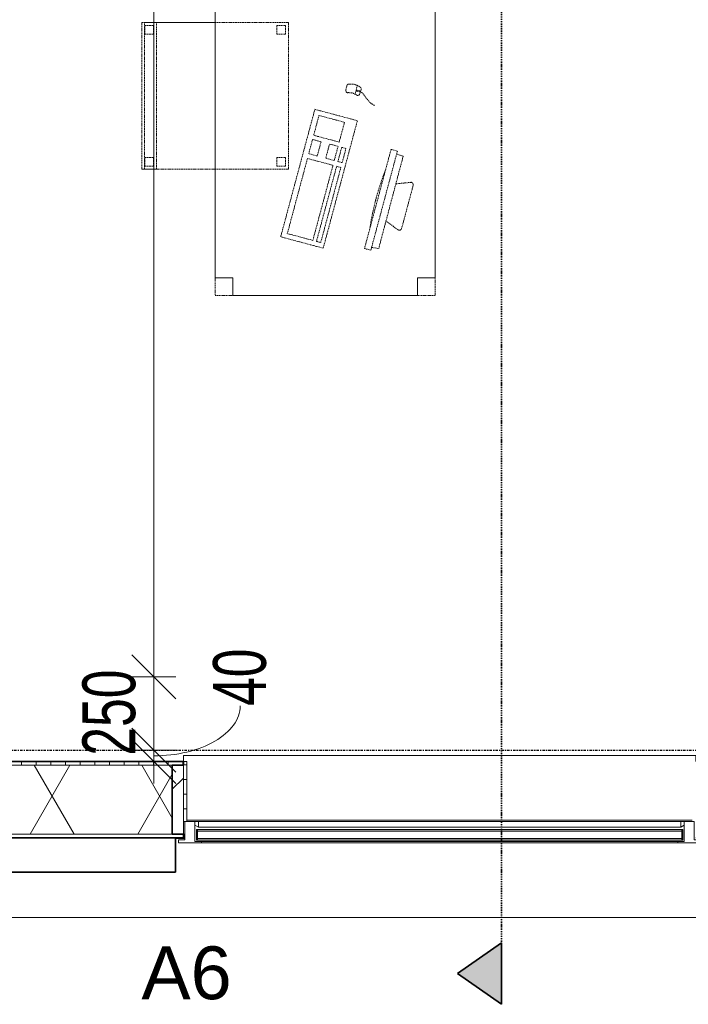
# Model space of a CAD drawing. Header units: millimetres. Extents: x -80560 to 110805, y -11020 to 52719.
# Tile 44 of 145: x 56864 to 59142, y 9133 to 12490. Entities that reach past the tile are written whole.
import ezdxf

# ---------------------------------------------------------------- set-up
doc = ezdxf.new("R2010")
doc.units = ezdxf.units.MM
for name, pattern in [('CENTER2', [20, 8, -4, 4, -4]), ('DASHDOT2', [8, 4, -2, 0, -2]), ('DASHED2', [6, 4, -2]), ('DASHED2-1', [3, 2, -1])]:
    doc.linetypes.add(name, pattern=pattern)
for name, color, linetype, lineweight in [('A-ANNO-DIMS', 211, 'Continuous', 9), ('A-ANNO-DIMS-100', 211, 'Continuous', 9), ('A-FLOR-OVHD', 1, 'DASHED2-1', 18), ('A-GENM', 13, 'Continuous', 18), ('A-GLAZ', 151, 'Continuous', 18), ('A-GLAZ-IDEN', 152, 'Continuous', 18), ('A-GLAZ-SILL', 1, 'Continuous', 18), ('A-WALL', 113, 'Continuous', 35), ('A-WALL-PATT', 111, 'Continuous', 35), ('G-ANNO-SYMB', 111, 'Continuous', 9), ('I-FURN', 30, 'Continuous', 18), ('S-GRID', 1, 'Continuous', 9)]:
    doc.layers.add(name, color=color, linetype=linetype, lineweight=lineweight)
doc.styles.add('Arial', font='arial.ttf', dxfattribs={"height": 180})
doc.styles.add('Arial_5', font='arial.ttf', dxfattribs={"width": 0.7, "height": 180})
doc.dimstyles.new('n3o_1_8_1', dxfattribs={"dimscale": 304.8, "dimtxt": 183.646692, "dimasz": 0.492126, "dimexe": 0.246063, "dimexo": 0.0625, "dimgap": 0.032808, "dimtad": 1, "dimdec": 0, "dimdsep": 46, "dimtxsty": 'Arial_5', "dimblk1": 'OBLIQUE', "dimblk2": 'OBLIQUE', "dimsah": 1, "dimcen": 0.09, "dimdle": 0.246063, "dimazin": 0, "dimtfac": 1, "dimtdec": 4, "dimtix": 1, "dimtmove": 1, "dimatfit": 3, "dimfxl": 0.246063, "dimfxlon": 1, "dimtvp": 1, "dimtolj": 1, "dimtzin": 0, "dimarcsym": 2})
doc.dimstyles.new('n3o_1_8_3', dxfattribs={"dimscale": 304.8, "dimtxt": 183.646692, "dimasz": 0.492126, "dimexe": 0.246063, "dimexo": 0.0625, "dimgap": 0.032808, "dimtad": 1, "dimdec": 0, "dimdsep": 46, "dimtxsty": 'Arial_5', "dimblk1": 'OBLIQUE', "dimblk2": 'OBLIQUE', "dimsah": 1, "dimcen": 0.09, "dimdle": 0.246063, "dimazin": 0, "dimtfac": 1, "dimtdec": 4, "dimtix": 1, "dimtmove": 0, "dimatfit": 3, "dimfxl": 0.246063, "dimfxlon": 1, "dimtvp": 1, "dimtolj": 1, "dimtzin": 0, "dimarcsym": 2})

# ---------------------------------------------------------------- blocks, each defined once
blk = doc.blocks.new('Basic Wall _ 41_WA_n3o_cladding_vertikaal_random_100mm_oorspronkelijk - ___-31301049-DO_03 derde verdieping')
at = {"layer": 'A-WALL', "lineweight": 18}
for p, q in [((32500, 9699), (32532, 9699)), ((32527, 9701), (32532, 9701)), ((53921, 9429), (9429, 9429))]:
    blk.add_line(p, q, dxfattribs=at)
blk = doc.blocks.new('merk 1800 vast glas - std-31563602-DO_03 derde verdieping')
at = {"layer": 'A-GLAZ'}
for p, q in [((-812, 0), (-890, 0)), ((-890, 0), (-890, -10)), ((-812, -4), (-812, 0)), ((890, 0), (812, 0)), ((812, 0), (812, -4)), ((890, -10), (890, 0)), ((-890, -10), (-868, -10)), ((-868, -10), (-868, -72)), ((-834, -72), (-834, -4)), ((-834, -4), (-812, -4)), ((812, -4), (834, -4)), ((834, -4), (834, -72)), ((868, -72), (868, -10)), ((868, -10), (890, -10)), ((-868, -72), (-834, -72)), ((834, -72), (868, -72))]:
    blk.add_line(p, q, dxfattribs=at)
at = {"layer": 'A-GLAZ-SILL'}
for p, q in [((812, 0), (-812, 0)), ((812, -4), (-812, -4))]:
    blk.add_line(p, q, dxfattribs=at)
blk = doc.blocks.new('NLRS_41_GM_WPB_spouwlat-SH_generiek_ISR - 235x38-V27-DO_03 derde verdieping')
at = {"layer": 'A-GENM'}
h = blk.add_hatch(dxfattribs=at)
h.set_pattern_fill('FP_56', color=256, style=0, pattern_type=2)
h.set_pattern_definition([(45, (0, 0), (-141.4214, 141.4214), [])])
h.paths.add_polyline_path([(32527, 9713), (32527, 9948), (32489, 9948), (32489, 9713)], flags=0)
for p, q in [((32527, 9948), (32489, 9948)), ((32489, 9948), (32489, 9713)), ((32527, 9713), (32527, 9948)), ((32489, 9713), (32527, 9713))]:
    blk.add_line(p, q, dxfattribs=at)
blk = doc.blocks.new('41_dagkanten_SH_generiek_ISR - 12x204_5-V30-DO_03 derde verdieping')
at = {"layer": 'A-GENM'}
h = blk.add_hatch(dxfattribs=at)
h.set_pattern_fill('FP_57', color=256, style=0, pattern_type=2)
h.set_pattern_definition([(0, (0, 0), (0, 50), [])])
h.paths.add_polyline_path([(32527, 9756), (32539, 9756), (32539, 9960.5), (32527, 9960.5), (32527, 9922.4)], flags=0)
for p, q in [((32539, 9960.5), (32527, 9960.5)), ((32527, 9960.5), (32527, 9756)), ((32539, 9756), (32539, 9960.5)), ((32527, 9756), (32532, 9756))]:
    blk.add_line(p, q, dxfattribs=at)
blk = doc.blocks.new('82_tafel1 - tafel 750x1500x700 2-30673035-DO_03 derde verdieping')
at = {"layer": 'I-FURN', "linetype": 'DASHED2'}
for p, q in [((750, 375), (-750, 375)), ((-750, 375), (-750, -375)), ((750, 375), (-750, 375)), ((-750, 375), (-750, -375)), ((-750, 375), (-750, 315)), ((-690, 375), (-750, 375)), ((-690, 315), (-690, 375)), ((-690, 375), (690, 375)), ((-690, 375), (-690, 315)), ((690, 375), (690, 315)), ((690, 315), (690, 375)), ((750, 375), (690, 375)), ((750, -375), (750, 375)), ((750, -375), (750, 375)), ((750, 315), (750, 375)), ((-750, -315), (-750, 315)), ((-750, 315), (-690, 315)), ((-690, 315), (-750, 315)), ((690, 315), (750, 315)), ((750, 315), (690, 315)), ((750, 315), (750, -315)), ((-690, -315), (-750, -315)), ((-750, -315), (-690, -315)), ((-750, -315), (-750, -375)), ((-690, -375), (-690, -315)), ((-690, -315), (-690, -375)), ((750, -315), (690, -315)), ((690, -315), (690, -375)), ((690, -375), (690, -315)), ((690, -315), (750, -315)), ((750, -375), (750, -315)), ((-750, -375), (750, -375)), ((-750, -375), (750, -375)), ((-750, -375), (-690, -375)), ((690, -375), (-690, -375)), ((690, -375), (750, -375))]:
    blk.add_line(p, q, dxfattribs=at)
blk = doc.blocks.new('82_zitmeubel - stoel 500x500-V228-DO_03 derde verdieping')
at = {"layer": 'I-FURN', "linetype": 'DASHED2'}
for p, q in [((-192.1, -13), (-192.1, 237)), ((-192.1, 237), (-192.1, -13)), ((-192.1, 237), (307.9, 237)), ((-192.1, 237), (307.9, 237)), ((307.9, 237), (307.9, -13)), ((307.9, -13), (307.9, 237)), ((-182.1, 226), (-182.1, 198)), ((-182.1, 198), (-182.1, 226)), ((-153.1, 227), (-181.1, 227)), ((-181.1, 227), (-153.1, 227)), ((-152.1, 198), (-152.1, 226)), ((-152.1, 226), (-152.1, 198)), ((267.9, 226), (267.9, 198)), ((267.9, 198), (267.9, 226)), ((296.9, 227), (268.9, 227)), ((268.9, 227), (296.9, 227)), ((297.9, 198), (297.9, 226)), ((297.9, 226), (297.9, 198)), ((-181.1, 197), (-153.1, 197)), ((-153.1, 197), (-181.1, 197)), ((268.9, 197), (296.9, 197)), ((296.9, 197), (268.9, 197)), ((-192.1, -213), (-192.1, -13)), ((-192.1, -13), (-192.1, -263)), ((307.9, -13), (307.9, -213)), ((307.9, -263), (307.9, -13)), ((-192.1, -254.1), (-192.1, -213)), ((307.9, -213), (-192.1, -213)), ((-182.1, -224), (-182.1, -252)), ((-182.1, -252), (-182.1, -224)), ((-153.1, -223), (-181.1, -223)), ((-181.1, -223), (-153.1, -223)), ((-152.1, -252), (-152.1, -224)), ((-152.1, -224), (-152.1, -252)), ((267.9, -224), (267.9, -252)), ((267.9, -252), (267.9, -224)), ((296.9, -223), (268.9, -223)), ((268.9, -223), (296.9, -223)), ((297.9, -252), (297.9, -224)), ((297.9, -224), (297.9, -252)), ((307.9, -213), (307.9, -254.1)), ((-192.1, -263), (-192.1, -254.1)), ((307.9, -254.1), (-192.1, -254.1)), ((-192.1, -263), (307.9, -263)), ((-192.1, -263), (307.9, -263)), ((-181.1, -253), (-153.1, -253)), ((-153.1, -253), (-181.1, -253)), ((268.9, -253), (296.9, -253)), ((296.9, -253), (268.9, -253)), ((307.9, -254.1), (307.9, -263))]:
    blk.add_line(p, q, dxfattribs=at)
for centre, start, end in [((-181.1, 226), 90, 180), ((-181.1, 226), 135, 180), ((-181.1, 226), 90, 135), ((-153.1, 226), 360, 90), ((-153.1, 226), 60, 90), ((-153.1, 226), 360, 60), ((268.9, 226), 135, 180), ((268.9, 226), 150, 180), ((268.9, 226), 135, 150), ((268.9, 226), 90, 135), ((268.9, 226), 120, 135), ((268.9, 226), 105, 120), ((268.9, 226), 90, 105), ((296.9, 226), 60, 90), ((296.9, 226), 60, 90), ((296.9, 226), 360, 60), ((296.9, 226), 15, 60), ((296.9, 226), 360, 15), ((-181.1, 198), 180, 270), ((-181.1, 198), 180, 240), ((-181.1, 198), 240, 270), ((-153.1, 198), 270, 0), ((-153.1, 198), 270, 330), ((-153.1, 198), 330, 345), ((-153.1, 198), 345, 0), ((268.9, 198), 180, 195), ((268.9, 198), 180, 195), ((268.9, 198), 195, 240), ((268.9, 198), 195, 210), ((268.9, 198), 210, 240), ((268.9, 198), 240, 255), ((268.9, 198), 240, 270), ((268.9, 198), 255, 270), ((296.9, 198), 270, 345), ((296.9, 198), 270, 300), ((296.9, 198), 300, 330), ((296.9, 198), 330, 345), ((296.9, 198), 345, 360), ((296.9, 198), 345, 360), ((-181.1, -224), 90, 180), ((-181.1, -224), 90, 180), ((-153.1, -224), 0, 90), ((-153.1, -224), 0, 90), ((268.9, -224), 90, 180), ((268.9, -224), 90, 180), ((296.9, -224), 0, 90), ((296.9, -224), 0, 90), ((-181.1, -252), 180, 270), ((-181.1, -252), 180, 270), ((-153.1, -252), 270, 0), ((-153.1, -252), 270, 0), ((268.9, -252), 180, 270), ((268.9, -252), 180, 270), ((296.9, -252), 270, 0), ((296.9, -252), 270, 300), ((296.9, -252), 300, 0)]:
    blk.add_arc(centre, 1, start, end, dxfattribs=at)
blk = doc.blocks.new('82_computer - std-30673037-DO_03 derde verdieping')
at = {"layer": 'I-FURN', "linetype": 'DASHED2'}
for p, q in [((-225, 0), (225, 0)), ((-225, -150), (-225, 0)), ((-208.5, -19), (56.6, -19)), ((-208.5, -109), (-208.5, -19)), ((56.6, -19), (56.6, -109)), ((73.4, -19), (123.4, -19)), ((73.4, -49), (73.4, -19)), ((123.4, -19), (123.4, -49)), ((138.4, -19), (208.4, -19)), ((138.4, -109), (138.4, -19)), ((208.4, -19), (208.4, -109)), ((225, 0), (225, -150)), ((123.4, -49), (73.4, -49)), ((73.4, -79), (123.4, -79)), ((73.4, -109), (73.4, -79)), ((123.4, -79), (123.4, -109)), ((316.4, -84.6), (330.8, -84.6)), ((56.6, -109), (-208.5, -109)), ((-208.5, -121.9), (56.6, -121.9)), ((-208.5, -136.9), (-208.5, -121.9)), ((56.6, -121.9), (56.6, -136.9)), ((123.4, -109), (73.4, -109)), ((73.4, -121.9), (123.4, -121.9)), ((73.4, -136.9), (73.4, -121.9)), ((123.4, -121.9), (123.4, -136.9)), ((208.4, -109), (138.4, -109)), ((340.9, -118.9), (310.5, -118.9)), ((321.6, -131.6), (321.6, -121.9)), ((321.6, -121.9), (325.5, -121.9)), ((325.5, -131.6), (321.6, -131.6)), ((323.6, -118.9), (323.6, -121.9)), ((323.6, -131.6), (323.6, -134.6)), ((325.5, -121.9), (325.5, -131.6)), ((225, -150), (-225, -150)), ((56.6, -136.9), (-208.5, -136.9)), ((123.4, -136.9), (73.4, -136.9)), ((330.8, -134.6), (316.4, -134.6)), ((-189.7, -286.2), (160.3, -286.2)), ((-189.7, -308.7), (-189.7, -286.2)), ((160.3, -286.2), (160.3, -308.7)), ((160.3, -308.7), (-189.7, -308.7)), ((-179.7, -308.7), (-177.2, -333)), ((-177.2, -333), (148, -332.1)), ((-98.4, -380), (-80.4, -332.7)), ((50.9, -332.3), (69, -380)), ((148, -332.1), (150.3, -308.7)), ((61.6, -390.8), (-90.9, -390.8))]:
    blk.add_line(p, q, dxfattribs=at)
for centre, radius, start, end in [((316.4, -92.6), 8, 90, 180), ((261.6, -109.6), 49.8, 340.0126, 19.9874), ((330.8, -92.6), 8, 0, 90), ((292, -109.6), 49.8, 340.0126, 19.9874), ((316.4, -126.6), 8, 180, 270), ((330.8, -126.6), 8, 270, 360), ((-14.7, -1180.4), 900.1, 83.4513, 96.5487), ((-90.9, -382.8), 8, 159.186, 270), ((61.6, -382.8), 8, 270, 20.814)]:
    blk.add_arc(centre, radius, start, end, dxfattribs=at)
blk.add_open_spline([(290.2, -192.8), (295.7, -164.5), (318.8, -151.1), (323.6, -134.6)], degree=3, dxfattribs=at)
blk = doc.blocks.new('30_n3o_RT72_glas met glaslat - Type 1-33604115-DO_03 derde verdieping')
at = {"layer": 'A-GENM'}
for points in [[(829, -5), (-829, -5), (-829, -11), (829, -11)], [(829, -35), (-829, -35), (-829, -41), (829, -41)]]:
    blk.add_hatch(color=256, dxfattribs=at).paths.add_polyline_path(points, flags=0)
for p, q in [((829, -5), (-829, -5)), ((-829, -5), (-829, -11)), ((-825, -5), (-829, -5)), ((-829, -5), (-829, -41)), ((-829, -11), (829, -11)), ((-825, -41), (-825, -5)), ((829, -5), (825, -5)), ((825, -5), (825, -41)), ((829, -11), (829, -5)), ((829, -41), (829, -5)), ((829, -35), (-829, -35)), ((-829, -35), (-829, -41)), ((-829, -41), (829, -41)), ((-829, -41), (-825, -41)), ((825, -41), (829, -41)), ((829, -41), (829, -35))]:
    blk.add_line(p, q, dxfattribs=at)
blk = doc.blocks.new('DPWP_30_n3o_RT72_glas met glaslat Frame1 - Type 1-33604118-DO_03 derde verdieping')
at = {"layer": 'A-GENM'}
for p, q in [((-822, -7.8), (-834, -15)), ((-834, -27), (-822, -27)), ((822, -7.8), (-822, -7.8)), ((-822, -7.8), (-822, -27)), ((-822, -27), (-822, -7.8)), ((-822, -27), (822, -27)), ((822, -27), (822, -7.8)), ((834, -15), (822, -7.8)), ((822, -7.8), (822, -27)), ((822, -27), (834, -27))]:
    blk.add_line(p, q, dxfattribs=at)
blk = doc.blocks.new('NLRS_42_GM_ISR_vensterbank_kunststeen-SH_generiek_ISR - 220x20-33891717-DO_03 derde verdieping')
at = {"layer": 'A-GENM'}
for p, q in [((-873, 199.5), (-873, 220)), ((-873, 220), (873, 220)), ((873, 220), (873, 199.5)), ((861, 0), (-861, 0))]:
    blk.add_line(p, q, dxfattribs=at)
blk = doc.blocks.new('Section - 00_n3o_sectionmark_detailaanduiding-325618-DO_03 derde verdieping')
at = {"layer": 'G-ANNO-SYMB'}
blk.add_hatch(color=256, dxfattribs=at).paths.add_polyline_path([(0, 0), (1.05, 1.5), (2.101, 0)], flags=0)
at = {"layer": 'G-ANNO-SYMB', "linetype": 'DASHDOT2', "lineweight": 35}
for p, q in [((1.05, 1.5), (0, 0)), ((2.101, 0), (1.05, 1.5)), ((0, 0), (2.101, 0))]:
    blk.add_line(p, q, dxfattribs=at)
blk = doc.blocks.new('DIMBLOCK344-DO_03 derde verdieping')
at = {"layer": 'A-ANNO-DIMS-100'}
for p, q in [((57321, 16075), (57246, 16150)), ((57246, 16075), (57396, 16075)), ((57321, 16075), (57246, 16075)), ((57321, 16075), (57321, 10250)), ((57321, 16075), (57396, 16000)), ((57321, 10250), (57246, 10325)), ((57246, 10250), (57396, 10250)), ((57321, 10250), (57246, 10250)), ((57321, 10250), (57396, 10175))]:
    blk.add_line(p, q, dxfattribs=at)
at = {"layer": 'A-ANNO-DIMS-100', "color": 0, "insert": (57077.4, 12970.4), "char_height": 180, "width": 461.094, "attachment_point": 1, "rotation": 90, "line_spacing_factor": 0.941778, "style": 'Arial_5'}
blk.add_mtext('5825', dxfattribs=at)
blk = doc.blocks.new('_Oblique')
at = {"color": 0, "linetype": 'ByBlock', "lineweight": -2}
blk.add_line((-0.5, -0.5), (0.5, 0.5), dxfattribs=at)
blk = doc.blocks.new('DIMBLOCK345-DO_03 derde verdieping')
at = {"layer": 'A-ANNO-DIMS-100'}
for p, q in [((57321, 10250), (57246, 10325)), ((57246, 10250), (57396, 10250)), ((57321, 10250), (57246, 10250)), ((57321, 10250), (57321, 10000)), ((57321, 10250), (57396, 10175)), ((57321, 10000), (57246, 10075)), ((57246, 10000), (57396, 10000)), ((57321, 10000), (57246, 10000)), ((57321, 10000), (57396, 9925))]:
    blk.add_line(p, q, dxfattribs=at)
at = {"layer": 'A-ANNO-DIMS-100', "color": 0, "insert": (57077.4, 9980.9), "char_height": 180, "width": 345.821, "attachment_point": 1, "rotation": 90, "line_spacing_factor": 0.941778, "style": 'Arial_5'}
blk.add_mtext('250', dxfattribs=at)
blk = doc.blocks.new('DIMBLOCK346-DO_03 derde verdieping')
at = {"layer": 'A-ANNO-DIMS-100'}
for p, q in [((57321, 10000), (57246, 10075)), ((57321, 9960.5), (57246, 10035.5)), ((57246, 10000), (57396, 10000)), ((57321, 10000), (57246, 10000)), ((57321, 10000), (57321, 9885.5)), ((57321, 10000), (57396, 9925)), ((57396, 9960.5), (57246, 9960.5)), ((57321, 9960.5), (57396, 9885.5)), ((57321, 9960.5), (57396, 9960.5))]:
    blk.add_line(p, q, dxfattribs=at)
blk.add_ellipse((57321, 10150.3), major_axis=(-294, 0), ratio=0.578255, start_param=1.570796, end_param=3.141593, dxfattribs=at)
at = {"layer": 'A-ANNO-DIMS-100', "color": 0, "insert": (57522.6, 10150.3), "char_height": 180, "width": 230.547, "attachment_point": 1, "rotation": 90, "line_spacing_factor": 0.941778, "style": 'Arial_5'}
blk.add_mtext('40', dxfattribs=at)

msp = doc.modelspace()

# ---------------------------------------------------------------- hatches: boundary and pattern name
at = {"layer": 'A-WALL-PATT', "lineweight": 18}
h = msp.add_hatch(dxfattribs=at)
h.set_pattern_fill('FP_2', color=256, style=0, pattern_type=2)
h.set_pattern_definition([(60, (24894.82, 0), (-274.963, 158.75), []), (120, (24894.82, 0), (-274.963, -158.75), [])])
h.paths.add_polyline_path([(75383.8, 9713), (75383.8, 9948), (74955.8, 9948), (74955.8, 9713), (75361.2, 9713)], flags=0)
h.paths.add_polyline_path([(78531.8, 9713), (78531.8, 9948), (77205.8, 9948), (77205.8, 9713), (78297.9, 9713)], flags=0)
h.paths.add_polyline_path([(73011.8, 9713), (73133.8, 9713), (73133.8, 9948), (72255.8, 9948), (72255.8, 9713), (72424.4, 9713)], flags=0)
h.paths.add_polyline_path([(71249.8, 9713), (71333.8, 9713), (71333.8, 9948), (69555.8, 9948), (69555.8, 9713), (70075.1, 9713)], flags=0)
h.paths.add_polyline_path([(67725.7, 9713), (67733.8, 9713), (67733.8, 9948), (65055.8, 9948), (65055.8, 9713), (67138.3, 9713)], flags=0)
h.paths.add_polyline_path([(62333.8, 9713), (62333.8, 9948), (61455.8, 9948), (61455.8, 9713), (62145.9, 9713)], flags=0)
h.paths.add_polyline_path([(59633.8, 9713), (59633.8, 9948), (59205.8, 9948), (59205.8, 9713), (59502.9, 9713)], flags=0)
h.paths.add_polyline_path([(57383.8, 9713), (57383.8, 9948), (55005.9, 9948), (55005.9, 9713), (57153.5, 9713)], flags=0)
h.paths.add_polyline_path([(54083.9, 9713), (54083.9, 9948), (53355.8, 9948), (53355.8, 9713), (53923.1, 9713)], flags=0)
h.paths.add_polyline_path([(52433.8, 9713), (52433.8, 9948), (50655.8, 9948), (50655.8, 9713), (51867.4, 9713)], flags=0)
h.paths.add_polyline_path([(47756, 9713), (47933.8, 9713), (47933.8, 9948), (47055.8, 9948), (47055.8, 9713), (47168.7, 9713)], flags=0)
h.paths.add_polyline_path([(45994, 9713), (46133.8, 9713), (46133.8, 9948), (45255.8, 9948), (45255.8, 9713), (45406.6, 9713)], flags=0)
h.paths.add_polyline_path([(44333.8, 9713), (44333.8, 9948), (42555.8, 9948), (42555.8, 9713), (44231.9, 9713)], flags=0)
h.paths.add_polyline_path([(40707.9, 9713), (40733.8, 9713), (40733.8, 9948), (39405.8, 9948), (39405.8, 9713), (40120.5, 9713)], flags=0)
h.paths.add_polyline_path([(36683.8, 9713), (36683.8, 9948), (34607.8, 9948), (34607.8, 9713), (36596.5, 9713)], flags=0)
h = msp.add_hatch(dxfattribs=at)
h.set_pattern_fill('FP_55', color=256, angle=90, style=0, pattern_type=2)
h.set_pattern_definition([(90, (56569.82, 9701), (-50, -2e-13), [])])
h.paths.add_polyline_path([(77205.8, 9948), (78296.8, 9948), (78296.8, 9960.5), (77167.8, 9960.5), (77167.8, 9948)], flags=0)
h.paths.add_polyline_path([(75421.8, 9948), (75421.8, 9960.5), (74917.8, 9960.5), (74917.8, 9948), (75383.8, 9948)], flags=0)
h.paths.add_polyline_path([(73133.8, 9948), (73171.8, 9948), (73171.8, 9960.5), (72217.8, 9960.5), (72217.8, 9948), (73011.8, 9948)], flags=0)
h.paths.add_polyline_path([(71371.8, 9948), (71371.8, 9960.5), (69517.8, 9960.5), (69517.8, 9948), (71333.8, 9948)], flags=0)
h.paths.add_polyline_path([(67771.8, 9948), (67771.8, 9960.5), (65017.8, 9960.5), (65017.8, 9948), (67733.8, 9948)], flags=0)
h.paths.add_polyline_path([(62371.8, 9948), (62371.8, 9960.5), (61417.8, 9960.5), (61417.8, 9948), (62333.8, 9948)], flags=0)
h.paths.add_polyline_path([(57153.5, 9948), (57421.8, 9948), (57421.8, 9960.5), (54967.9, 9960.5), (54967.9, 9948), (56566.2, 9948)], flags=0)
h.paths.add_polyline_path([(59502.9, 9948), (59671.8, 9948), (59671.8, 9960.5), (59167.8, 9960.5), (59167.8, 9948), (59205.8, 9948)], flags=0)
h.paths.add_polyline_path([(51573.7, 9948), (52471.8, 9948), (52471.8, 9960.5), (50617.8, 9960.5), (50617.8, 9948), (51426.9, 9948)], flags=0)
h.paths.add_polyline_path([(54121.9, 9948), (54121.9, 9960.5), (53317.8, 9960.5), (53317.8, 9948), (54083.9, 9948)], flags=0)
h.paths.add_polyline_path([(47971.8, 9948), (47971.8, 9960.5), (47017.8, 9960.5), (47017.8, 9948), (47933.8, 9948)], flags=0)
h.paths.add_polyline_path([(46171.8, 9948), (46171.8, 9960.5), (45217.8, 9960.5), (45217.8, 9948), (46133.8, 9948)], flags=0)
h.paths.add_polyline_path([(44371.8, 9948), (44371.8, 9960.5), (42517.8, 9960.5), (42517.8, 9948), (44333.8, 9948)], flags=0)
h.paths.add_polyline_path([(40771.8, 9948), (40771.8, 9960.5), (39367.8, 9960.5), (39367.8, 9948), (40733.8, 9948)], flags=0)
h.paths.add_polyline_path([(36596.5, 9948), (36721.8, 9948), (36721.8, 9960.5), (34842.8, 9960.5), (34842.8, 9948), (36009.1, 9948)], flags=0)
h = msp.add_hatch(dxfattribs=at)
h.set_pattern_fill('FP_54', color=256, style=0, pattern_type=2)
h.set_pattern_definition([(0, (56569.82, 9701), (2e-14, 50), [])])
h.paths.add_polyline_path([(78543.8, 9701), (78543.8, 9713), (77167.8, 9713), (77167.8, 9701), (78297.9, 9701)], flags=0)
h.paths.add_polyline_path([(74917.8, 9701), (75421.8, 9701), (75421.8, 9713), (74917.8, 9713)], flags=0)
h.paths.add_polyline_path([(71371.8, 9701), (71371.8, 9713), (69517.8, 9713), (69517.8, 9701), (71249.8, 9701)], flags=0)
h.paths.add_polyline_path([(72217.8, 9701), (73171.8, 9701), (73171.8, 9713), (72217.8, 9713)], flags=0)
h.paths.add_polyline_path([(66551, 9701), (67771.8, 9701), (67771.8, 9713), (65017.8, 9713), (65017.8, 9701), (65376.3, 9701)], flags=0)
h.paths.add_polyline_path([(61852.3, 9701), (62371.8, 9701), (62371.8, 9713), (61417.8, 9713), (61417.8, 9701), (61558.6, 9701)], flags=0)
h.paths.add_polyline_path([(59209.2, 9701), (59671.8, 9701), (59671.8, 9713), (59167.8, 9713), (59167.8, 9701)], flags=0)
h.paths.add_polyline_path([(56566.2, 9701), (57421.8, 9701), (57421.8, 9713), (54967.9, 9713), (54967.9, 9701), (55978.8, 9701)], flags=0)
h.paths.add_polyline_path([(53335.8, 9701), (54121.9, 9701), (54121.9, 9713), (53317.8, 9713), (53317.8, 9701)], flags=0)
h.paths.add_polyline_path([(52454.8, 9701), (52471.8, 9701), (52471.8, 9713), (50617.8, 9713), (50617.8, 9701), (51867.4, 9701)], flags=0)
h.paths.add_polyline_path([(47756, 9701), (47971.8, 9701), (47971.8, 9713), (47017.8, 9713), (47017.8, 9701), (47168.7, 9701)], flags=0)
h.paths.add_polyline_path([(45406.6, 9701), (46171.8, 9701), (46171.8, 9713), (45217.8, 9713), (45217.8, 9701)], flags=0)
h.paths.add_polyline_path([(42517.8, 9701), (44371.8, 9701), (44371.8, 9713), (42517.8, 9713)], flags=0)
h.paths.add_polyline_path([(40707.9, 9701), (40771.8, 9701), (40771.8, 9713), (39367.8, 9713), (39367.8, 9701), (40120.5, 9701)], flags=0)
h.paths.add_polyline_path([(36009.1, 9701), (36721.8, 9701), (36721.8, 9713), (34595.8, 9713), (34595.8, 9701), (35421.8, 9701)], flags=0)

# ---------------------------------------------------------------- linework, layer by layer
at = {"layer": 'A-FLOR-OVHD'}
msp.add_line((34323.8, 9429), (78815.8, 9429), dxfattribs=at)
at = {"layer": 'A-WALL'}
for p, q in [((57421.8, 9960.5), (54967.9, 9960.5)), ((57383.8, 9713), (57383.8, 9948)), ((57383.8, 9948), (57421.8, 9948)), ((57421.8, 9948), (57421.8, 9960.5)), ((57421.8, 9713), (57383.8, 9713)), ((57421.8, 9701), (57421.8, 9713)), ((54967.9, 9701), (57421.8, 9701)), ((57394.8, 9584), (57394.8, 9701)), ((54994.8, 9584), (57394.8, 9584))]:
    msp.add_line(p, q, dxfattribs=at)
at = {"layer": 'A-WALL', "lineweight": 18}
for p, q in [((55005.9, 9948), (57383.8, 9948)), ((55005.9, 9713), (57383.8, 9713)), ((57426.8, 9713), (57421.8, 9713))]:
    msp.add_line(p, q, dxfattribs=at)
at = {"layer": 'G-ANNO-SYMB', "linetype": 'DASHDOT2', "lineweight": 35}
msp.add_line((58505.6, 48457.5), (58505.6, 9133.2), dxfattribs=at)
at = {"layer": 'S-GRID', "linetype": 'CENTER2', "lineweight": 25}
msp.add_line((29945.3, 10000), (110204.9, 10000), dxfattribs=at)

# ---------------------------------------------------------------- block references
at = {"layer": 'A-GENM'}
for name, p in [('NLRS_42_GM_ISR_vensterbank_kunststeen-SH_generiek_ISR - 220x20-33891717-DO_03 derde verdieping', (58294.8, 9761)), ('NLRS_41_GM_WPB_spouwlat-SH_generiek_ISR - 235x38-V27-DO_03 derde verdieping', (24894.8, 0)), ('41_dagkanten_SH_generiek_ISR - 12x204_5-V30-DO_03 derde verdieping', (24894.8, 0))]:
    msp.add_blockref(name, p, dxfattribs=at)
at = {"layer": 'A-GENM', "rotation": 180}
for name, p in [('DPWP_30_n3o_RT72_glas met glaslat Frame1 - Type 1-33604118-DO_03 derde verdieping', (58294.8, 9729)), ('30_n3o_RT72_glas met glaslat - Type 1-33604115-DO_03 derde verdieping', (58294.8, 9688))]:
    msp.add_blockref(name, p, dxfattribs=at)
at = {"layer": 'A-GLAZ', "rotation": 180}
msp.add_blockref('merk 1800 vast glas - std-31563602-DO_03 derde verdieping', (58294.8, 9684), dxfattribs=at)
at = {"layer": 'A-WALL', "lineweight": 18}
msp.add_blockref('Basic Wall _ 41_WA_n3o_cladding_vertikaal_random_100mm_oorspronkelijk - ___-31301049-DO_03 derde verdieping', (24894.8, 0), dxfattribs=at)
at = {"layer": 'G-ANNO-SYMB', "linetype": 'DASHDOT2', "lineweight": 35, "xscale": 99.99999999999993, "yscale": 99.99999999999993, "zscale": 99.99999999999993, "rotation": 89.99999999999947}
msp.add_blockref('Section - 00_n3o_sectionmark_detailaanduiding-325618-DO_03 derde verdieping', (58505.6, 9133.2), dxfattribs=at)
at = {"layer": 'I-FURN', "linetype": 'DASHED2'}
for name, p, rotation in [('82_tafel1 - tafel 750x1500x700 2-30673035-DO_03 derde verdieping', (57904.8, 12300), 90.00000000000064), ('82_zitmeubel - stoel 500x500-V228-DO_03 derde verdieping', (57542.8, 12288.4), 270.0000000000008), ('82_computer - std-30673037-DO_03 derde verdieping', (57811.4, 11967.4), 75.00000000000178)]:
    msp.add_blockref(name, p, dxfattribs=dict(at, rotation=rotation))

# ---------------------------------------------------------------- texts
at = {"layer": 'A-GLAZ-IDEN', "lineweight": 9, "insert": (57278.6, 9330.6), "char_height": 180, "width": 368.776, "attachment_point": 1, "style": 'Arial'}
msp.add_mtext('A6', dxfattribs=at)

# ---------------------------------------------------------------- dimensions: what is measured, and where the dimension line sits
at = {"layer": 'A-ANNO-DIMS'}
for base, p1, p2, override, picture, middle in [((57321, 10250), (57246, 16075), (57246, 10250), {"dimpost": '<>', "dimfxl": 5825}, 'DIMBLOCK344-DO_03 derde verdieping', (57219.1, 13162.5)), ((57321, 10000), (57246, 10250), (57246, 10000), {"dimpost": '<>', "dimfxl": 250}, 'DIMBLOCK345-DO_03 derde verdieping', (57219.1, 10125))]:
    dim = msp.add_linear_dim(base=base, p1=p1, p2=p2, angle=90, dimstyle='n3o_1_8_3', override=override, dxfattribs=at)
    dim.commit()
    dim.dimension.update_dxf_attribs({"geometry": picture, "text_midpoint": middle})
dim = msp.add_linear_dim(base=(57321.0313619, 9960.5), p1=(57246.0313619, 10000), p2=(57396.0313619, 9960.5), angle=90, dimstyle='n3o_1_8_1', override={"dimpost": '<>', "dimfxl": 155.113668}, dxfattribs=at)
dim.commit()
dim.dimension.update_dxf_attribs({"geometry": 'DIMBLOCK346-DO_03 derde verdieping', "text_midpoint": (57642.6227582, 10265.5342154), "dimtype": 160, "text_rotation": 90})

doc.saveas('drawing.dxf')
